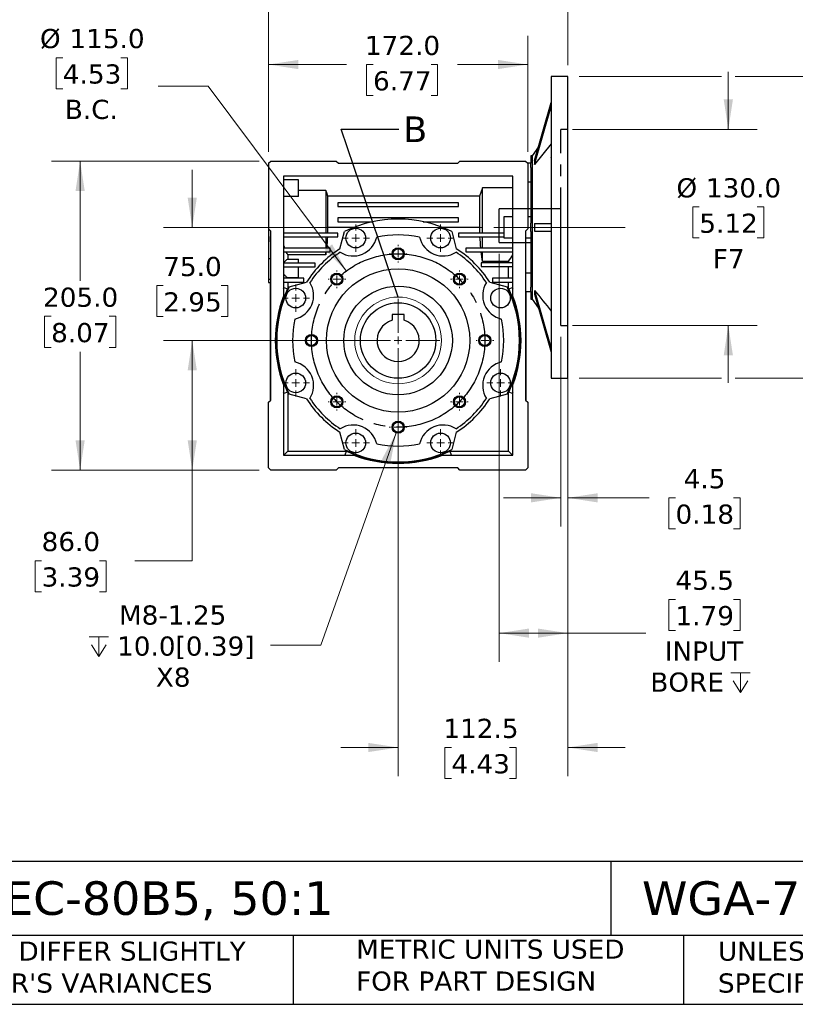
# Model space of a CAD drawing. Header units: millimetres. Extents: x 38 to 1638, y 38 to 1257.
# Tile 2 of 13: x 543 to 1057, y 38 to 691. Entities that reach past the tile are written whole.
import ezdxf

# ---------------------------------------------------------------- set-up
doc = ezdxf.new("R2010")
doc.units = ezdxf.units.MM
doc.header["$LTSCALE"] = 6
for name, pattern in [('SLD-Center', [19.05, 15.24, -1.27, 1.27, -1.27]), ('SLD-Dashed', [1.905, 1.27, -0.635]), ('SLD-Solid', [0])]:
    doc.linetypes.add(name, pattern=pattern)
doc.layers.add('CENTER', color=40, linetype='SLD-Center')
doc.layers.add('HIDDEN', color=102, linetype='SLD-Dashed')
doc.layers.add('TEXT', color=140, linetype='SLD-Solid', lineweight=25)
doc.styles.add('SLDTEXTSTYLE0', font='VERDANA.TTF')
doc.styles.get("Standard").update_dxf_attribs({"font": 'VERDANA.TTF'})
doc.dimstyles.new('SLDDIMSTYLE1', dxfattribs={"dimtxt": 12.948047, "dimasz": 19.812, "dimexe": 0, "dimexo": 0.0625, "dimgap": 3.237012, "dimtad": 0, "dimtih": 1, "dimtoh": 1, "dimrnd": 1e-09, "dimzin": 4, "dimdsep": 46, "dimtxsty": 'SLDTEXTSTYLE0', "dimsah": 1, "dimcen": 0, "dimadec": 0, "dimazin": 1, "dimtfac": 1, "dimtofl": 0, "dimtmove": 0, "dimatfit": 3, "dimfxl": 0, "dimfrac": 2, "dimtolj": 1, "dimtzin": 12, "dimarcsym": 0})
doc.dimstyles.new('SLDDIMSTYLE2', dxfattribs={"dimtxt": 12.948047, "dimasz": 19.812, "dimexe": 0, "dimexo": 0.0625, "dimgap": 3.237012, "dimtad": 0, "dimtih": 1, "dimtoh": 1, "dimrnd": 1e-09, "dimzin": 12, "dimdsep": 46, "dimtxsty": 'SLDTEXTSTYLE0', "dimsah": 1, "dimcen": 0.09, "dimadec": 0, "dimazin": 3, "dimtfac": 1, "dimtmove": 0, "dimatfit": 0, "dimfxl": 0, "dimfrac": 2, "dimtolj": 1, "dimtzin": 12, "dimarcsym": 0})
doc.dimstyles.new('SLDDIMSTYLE3', dxfattribs={"dimtxt": 12.948047, "dimasz": 19.812, "dimexe": 0, "dimexo": 0.0625, "dimgap": 3.237012, "dimtad": 0, "dimtih": 1, "dimtoh": 1, "dimrnd": 1e-09, "dimzin": 12, "dimdsep": 46, "dimtxsty": 'SLDTEXTSTYLE0', "dimsah": 1, "dimcen": 0.09, "dimadec": 0, "dimazin": 3, "dimtfac": 1, "dimtofl": 0, "dimtmove": 0, "dimatfit": 3, "dimfxl": 0, "dimfrac": 2, "dimtolj": 1, "dimtzin": 12, "dimarcsym": 0})
doc.dimstyles.new('SLDDIMSTYLE4', dxfattribs={"dimtxt": 12.948047, "dimasz": 19.812, "dimexe": 0, "dimexo": 0.0625, "dimgap": 3.237012, "dimtad": 0, "dimtih": 1, "dimtoh": 1, "dimrnd": 1e-09, "dimzin": 4, "dimdsep": 46, "dimtxsty": 'SLDTEXTSTYLE0', "dimsah": 1, "dimcen": 0.09, "dimadec": 0, "dimazin": 1, "dimtfac": 1, "dimtmove": 0, "dimatfit": 0, "dimfxl": 0, "dimfrac": 2, "dimtolj": 1, "dimtzin": 12, "dimarcsym": 0})
doc.dimstyles.new('SLDDIMSTYLE5', dxfattribs={"dimtxt": 12.948047, "dimasz": 19.812, "dimexe": 0, "dimexo": 0.0625, "dimgap": 3.237012, "dimtad": 0, "dimtih": 1, "dimtoh": 1, "dimrnd": 1e-09, "dimzin": 4, "dimdsep": 46, "dimtxsty": 'SLDTEXTSTYLE0', "dimsah": 1, "dimcen": 0.09, "dimadec": 0, "dimazin": 1, "dimtfac": 1, "dimtofl": 0, "dimtmove": 0, "dimatfit": 3, "dimfxl": 0, "dimfrac": 2, "dimtolj": 1, "dimtzin": 12, "dimarcsym": 0})
doc.dimstyles.new('SLDDIMSTYLE6', dxfattribs={"dimtxt": 12.948047, "dimasz": 19.812, "dimexe": 0, "dimexo": 0.0625, "dimgap": 3.237012, "dimtad": 0, "dimtih": 1, "dimtoh": 1, "dimrnd": 1e-09, "dimzin": 12, "dimdsep": 46, "dimtxsty": 'SLDTEXTSTYLE0', "dimsah": 1, "dimcen": 0, "dimadec": 0, "dimazin": 3, "dimtfac": 1, "dimtofl": 0, "dimtmove": 0, "dimatfit": 3, "dimfxl": 0, "dimfrac": 2, "dimtolj": 1, "dimtzin": 12, "dimarcsym": 0})
doc.dimstyles.new('SLDDIMSTYLE7', dxfattribs={"dimtxt": 0.18, "dimasz": 19.812, "dimexe": 0, "dimexo": 0.0625, "dimgap": 0, "dimtad": 0, "dimtih": 1, "dimtoh": 1, "dimdec": 0, "dimrnd": 1e-09, "dimzin": 0, "dimdsep": 46, "dimtxsty": 'Standard', "dimblk1": 'NONE', "dimblk2": 'NONE', "dimsah": 1, "dimcen": 0.09, "dimadec": 0, "dimazin": 0, "dimtfac": 19.812, "dimtdec": 0, "dimtofl": 0, "dimtmove": 0, "dimatfit": 3, "dimldrblk": 'NONE', "dimfxl": 0, "dimfrac": 2, "dimtolj": 1, "dimtzin": 0, "dimarcsym": 0})

# ---------------------------------------------------------------- blocks, each defined once
blk = doc.blocks.new('_D')
at = {"color": 7, "linetype": 'SLD-Solid', "lineweight": 0}
for p, q in [((571.12, 665.82), (566.77, 665.82)), ((566.77, 665.82), (566.77, 645.24)), ((609.6, 665.82), (613.95, 665.82)), ((613.95, 665.82), (613.95, 645.24)), ((667.62, 647.01), (634.28, 647.01)), ((759.14, 524.37), (667.62, 647.01)), ((566.77, 645.24), (571.12, 645.24)), ((613.95, 645.24), (609.6, 645.24))]:
    blk.add_line(p, q, dxfattribs=at)
at = {"color": 7, "linetype": 'SLD-Solid', "lineweight": 18}
blk.add_solid([(759.14, 524.37), (749.73, 542.07), (744.84, 538.42)], dxfattribs=at)
at = {"color": 7, "linetype": 'SLD-Solid', "lineweight": 18, "char_height": 12.7, "attachment_point": 1, "style": 'SLDTEXTSTYLE0'}
for s, insert in [('%%c', (555.96, 684.85)), ('115.0', (575.51, 684.85)), ('4.53', (571.12, 661.37)), ('B.C.', (572.47, 637.89))]:
    blk.add_mtext(s, dxfattribs=dict(at, insert=insert))
blk = doc.blocks.new('_D_1')
at = {"color": 7, "linetype": 'SLD-Solid', "lineweight": 0}
for p, q in [((901.52, 480.66), (901.52, 354.9)), ((906.02, 480.66), (906.02, 354.9)), ((901.52, 373.95), (863.42, 373.95)), ((906.02, 373.95), (959.96, 373.95)), ((977.5, 373.95), (973.15, 373.95)), ((973.15, 373.95), (973.15, 353.37)), ((1015.98, 373.95), (1020.32, 373.95)), ((1020.32, 373.95), (1020.32, 353.37)), ((973.15, 353.37), (977.5, 353.37)), ((1020.32, 353.37), (1015.98, 353.37))]:
    blk.add_line(p, q, dxfattribs=at)
at = {"color": 7, "linetype": 'SLD-Solid', "lineweight": 18}
for points in [[(901.52, 373.95), (881.71, 377), (881.71, 370.9)], [(906.02, 373.95), (925.83, 370.9), (925.83, 377)]]:
    blk.add_solid(points, dxfattribs=at)
at = {"color": 7, "linetype": 'SLD-Solid', "lineweight": 18, "char_height": 12.7, "attachment_point": 1, "style": 'SLDTEXTSTYLE0'}
for s, insert in [('4.5', (982.88, 392.98)), ('0.18', (977.5, 369.5))]:
    blk.add_mtext(s, dxfattribs=dict(at, insert=insert))
blk = doc.blocks.new('SW_SYMBOL_HOLE_DEPTH')
at = {"color": 0, "linetype": 'SLD-Solid', "lineweight": 18}
for p, q in [((0, 5250), (4800, 5250)), ((2400, 5250), (2400, 450)), ((600, 3330), (2400, 450)), ((4200, 3330), (2400, 450))]:
    blk.add_line(p, q, dxfattribs=at)
blk = doc.blocks.new('_D_2')
at = {"color": 7, "linetype": 'SLD-Solid', "lineweight": 0}
for p, q in [((860.52, 535.66), (860.52, 265.18)), ((906.02, 445.66), (906.02, 265.18)), ((977.5, 306.63), (973.15, 306.63)), ((973.15, 306.63), (973.15, 286.05)), ((1015.98, 306.63), (1020.32, 306.63)), ((1020.32, 306.63), (1020.32, 286.05)), ((860.52, 284.23), (906.02, 284.23)), ((906.02, 284.23), (957.89, 284.23)), ((973.15, 286.05), (977.5, 286.05)), ((1020.32, 286.05), (1015.98, 286.05))]:
    blk.add_line(p, q, dxfattribs=at)
at = {"color": 7, "linetype": 'SLD-Solid', "lineweight": 18}
for points in [[(860.52, 284.23), (880.33, 281.18), (880.33, 287.27)], [(906.02, 284.23), (886.21, 287.27), (886.21, 281.18)]]:
    blk.add_solid(points, dxfattribs=at)
at = {"color": 7, "linetype": 'SLD-Solid', "lineweight": 18, "xscale": 0.002688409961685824, "yscale": 0.002688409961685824, "zscale": 0.002688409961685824}
blk.add_blockref('SW_SYMBOL_HOLE_DEPTH', (1014.17, 243.71), dxfattribs=at)
at = {"color": 7, "linetype": 'SLD-Solid', "lineweight": 18, "char_height": 12.7, "attachment_point": 1, "style": 'SLDTEXTSTYLE0'}
for s, insert in [('45.5', (977.5, 325.66)), ('1.79', (977.5, 302.18)), ('INPUT', (970.3, 278.7)), ('BORE ', (960.78, 258.12))]:
    blk.add_mtext(s, dxfattribs=dict(at, insert=insert))
blk = doc.blocks.new('_D_3')
at = {"color": 7, "linetype": 'SLD-Solid', "lineweight": 0}
for p, q in [((1012.51, 618.28), (1012.51, 656.38)), ((909.14, 618.28), (1031.56, 618.28)), ((993.27, 566.85), (988.92, 566.85)), ((988.92, 566.85), (988.92, 546.27)), ((1031.75, 566.85), (1036.1, 566.85)), ((1036.1, 566.85), (1036.1, 546.27)), ((988.92, 546.27), (993.27, 546.27)), ((1036.1, 546.27), (1031.75, 546.27)), ((909.14, 488.28), (1031.56, 488.28)), ((1012.51, 488.28), (1012.51, 450.18))]:
    blk.add_line(p, q, dxfattribs=at)
at = {"color": 7, "linetype": 'SLD-Solid', "lineweight": 18}
for points in [[(1012.51, 618.28), (1015.56, 638.09), (1009.46, 638.09)], [(1012.51, 488.28), (1009.46, 468.47), (1015.56, 468.47)]]:
    blk.add_solid(points, dxfattribs=at)
at = {"color": 7, "linetype": 'SLD-Solid', "lineweight": 18, "char_height": 12.7, "attachment_point": 1, "style": 'SLDTEXTSTYLE0'}
for s, insert in [('%%c', (978.11, 585.87)), ('130.0', (997.66, 585.87)), ('5.12', (993.27, 562.4)), ('F7', (1002.26, 538.92))]:
    blk.add_mtext(s, dxfattribs=dict(at, insert=insert))
blk = doc.blocks.new('_D_4')
at = {"color": 7, "linetype": 'SLD-Solid', "lineweight": 0}
for p, q in [((785.9, 478.28), (637.91, 478.28)), ((656.96, 392.28), (656.96, 478.28)), ((701.4, 392.28), (637.91, 392.28)), ((656.96, 332.28), (656.96, 392.28)), ((557.04, 332.28), (552.7, 332.28)), ((552.7, 332.28), (552.7, 311.7)), ((595.52, 332.28), (599.87, 332.28)), ((599.87, 332.28), (599.87, 311.7)), ((618.86, 332.28), (656.96, 332.28)), ((552.7, 311.7), (557.04, 311.7)), ((599.87, 311.7), (595.52, 311.7))]:
    blk.add_line(p, q, dxfattribs=at)
at = {"color": 7, "linetype": 'SLD-Solid', "lineweight": 18}
for points in [[(656.96, 478.28), (653.91, 458.47), (660.01, 458.47)], [(656.96, 392.28), (660.01, 412.09), (653.91, 412.09)]]:
    blk.add_solid(points, dxfattribs=at)
at = {"color": 7, "linetype": 'SLD-Solid', "lineweight": 18, "char_height": 12.7, "attachment_point": 1, "style": 'SLDTEXTSTYLE0'}
for s, insert in [('86.0', (557.04, 351.31)), ('3.39', (557.04, 327.83))]:
    blk.add_mtext(s, dxfattribs=dict(at, insert=insert))
blk = doc.blocks.new('_D_5')
at = {"color": 7, "linetype": 'SLD-Solid', "lineweight": 0}
for p, q in [((701.4, 597.28), (563.55, 597.28)), ((582.6, 597.28), (582.6, 517.79)), ((563.36, 494.31), (559.02, 494.31)), ((559.02, 494.31), (559.02, 473.73)), ((601.84, 494.31), (606.19, 494.31)), ((606.19, 494.31), (606.19, 473.73)), ((559.02, 473.73), (563.36, 473.73)), ((582.6, 392.28), (582.6, 470.83)), ((606.19, 473.73), (601.84, 473.73)), ((701.4, 392.28), (563.55, 392.28))]:
    blk.add_line(p, q, dxfattribs=at)
at = {"color": 7, "linetype": 'SLD-Solid', "lineweight": 18}
for points in [[(582.6, 597.28), (579.55, 577.47), (585.65, 577.47)], [(582.6, 392.28), (585.65, 412.09), (579.55, 412.09)]]:
    blk.add_solid(points, dxfattribs=at)
at = {"color": 7, "linetype": 'SLD-Solid', "lineweight": 18, "char_height": 12.7, "attachment_point": 1, "style": 'SLDTEXTSTYLE0'}
for s, insert in [('205.0', (557.98, 513.34)), ('8.07', (563.36, 489.86))]:
    blk.add_mtext(s, dxfattribs=dict(at, insert=insert))
blk = doc.blocks.new('_D_6')
at = {"color": 7, "linetype": 'SLD-Solid', "lineweight": 0}
for p, q in [((707.52, 603.4), (707.52, 680.33)), ((879.52, 603.4), (879.52, 680.33)), ((707.52, 661.28), (759.32, 661.28)), ((776.86, 661.28), (772.51, 661.28)), ((772.51, 661.28), (772.51, 640.7)), ((815.34, 661.28), (819.69, 661.28)), ((819.69, 661.28), (819.69, 640.7)), ((879.52, 661.28), (832.88, 661.28)), ((772.51, 640.7), (776.86, 640.7)), ((819.69, 640.7), (815.34, 640.7))]:
    blk.add_line(p, q, dxfattribs=at)
at = {"color": 7, "linetype": 'SLD-Solid', "lineweight": 18}
for points in [[(707.52, 661.28), (727.33, 658.23), (727.33, 664.32)], [(879.52, 661.28), (859.71, 664.32), (859.71, 658.23)]]:
    blk.add_solid(points, dxfattribs=at)
at = {"color": 7, "linetype": 'SLD-Solid', "lineweight": 18, "char_height": 12.7, "attachment_point": 1, "style": 'SLDTEXTSTYLE0'}
for s, insert in [('172.0', (771.48, 680.3)), ('6.77', (776.86, 656.83))]:
    blk.add_mtext(s, dxfattribs=dict(at, insert=insert))
blk = doc.blocks.new('_D_7')
at = {"color": 7, "linetype": 'SLD-Solid', "lineweight": 0}
for p, q in [((792.19, 417.01), (742.29, 276.17)), ((742.29, 276.17), (708.95, 276.17))]:
    blk.add_line(p, q, dxfattribs=at)
at = {"color": 7, "linetype": 'SLD-Solid', "lineweight": 18}
blk.add_solid([(792.19, 417.01), (782.7, 399.35), (788.44, 397.32)], dxfattribs=at)
at = {"color": 7, "linetype": 'SLD-Solid', "lineweight": 18, "xscale": 0.002688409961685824, "yscale": 0.002688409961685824, "zscale": 0.002688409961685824}
blk.add_blockref('SW_SYMBOL_HOLE_DEPTH', (588.57, 267.59), dxfattribs=at)
at = {"color": 7, "linetype": 'SLD-Solid', "lineweight": 18, "char_height": 12.7, "attachment_point": 1, "style": 'SLDTEXTSTYLE0'}
for s, insert in [('M8-1.25', (608.39, 302.59)), ('10.0[0.39]', (607.09, 282.01)), ('X8', (632.81, 261.43))]:
    blk.add_mtext(s, dxfattribs=dict(at, insert=insert))
blk = doc.blocks.new('_D_8')
at = {"color": 7, "linetype": 'SLD-Solid', "lineweight": 0}
for p, q in [((656.96, 553.28), (656.96, 591.38)), ((849.3, 553.28), (637.91, 553.28)), ((637.72, 514.68), (633.37, 514.68)), ((633.37, 514.68), (633.37, 494.1)), ((676.2, 514.68), (680.54, 514.68)), ((680.54, 514.68), (680.54, 494.1)), ((633.37, 494.1), (637.72, 494.1)), ((680.54, 494.1), (676.2, 494.1)), ((785.9, 478.28), (637.91, 478.28)), ((656.96, 478.28), (656.96, 440.18))]:
    blk.add_line(p, q, dxfattribs=at)
at = {"color": 7, "linetype": 'SLD-Solid', "lineweight": 18}
for points in [[(656.96, 553.28), (660.01, 573.09), (653.91, 573.09)], [(656.96, 478.28), (653.91, 458.47), (660.01, 458.47)]]:
    blk.add_solid(points, dxfattribs=at)
at = {"color": 7, "linetype": 'SLD-Solid', "lineweight": 18, "char_height": 12.7, "attachment_point": 1, "style": 'SLDTEXTSTYLE0'}
for s, insert in [('75.0', (637.72, 533.71)), ('2.95', (637.72, 510.23))]:
    blk.add_mtext(s, dxfattribs=dict(at, insert=insert))
blk = doc.blocks.new('_D_9')
at = {"color": 7, "linetype": 'SLD-Solid', "lineweight": 0}
for p, q in [((793.52, 470.66), (793.52, 189.35)), ((906.02, 445.66), (906.02, 189.35)), ((793.52, 208.4), (755.42, 208.4)), ((828.87, 208.4), (824.53, 208.4)), ((824.53, 208.4), (824.53, 187.83)), ((867.35, 208.4), (871.7, 208.4)), ((871.7, 208.4), (871.7, 187.83)), ((906.02, 208.4), (944.12, 208.4)), ((824.53, 187.83), (828.87, 187.83)), ((871.7, 187.83), (867.35, 187.83))]:
    blk.add_line(p, q, dxfattribs=at)
at = {"color": 7, "linetype": 'SLD-Solid', "lineweight": 18}
for points in [[(793.52, 208.4), (773.71, 211.45), (773.71, 205.36)], [(906.02, 208.4), (925.83, 205.36), (925.83, 211.45)]]:
    blk.add_solid(points, dxfattribs=at)
at = {"color": 7, "linetype": 'SLD-Solid', "lineweight": 18, "char_height": 12.7, "attachment_point": 1, "style": 'SLDTEXTSTYLE0'}
for s, insert in [('112.5', (823.49, 227.43)), ('4.43', (828.87, 203.96))]:
    blk.add_mtext(s, dxfattribs=dict(at, insert=insert))
blk = doc.blocks.new('_D_10')
at = {"color": 7, "linetype": 'SLD-Solid', "lineweight": 0}
for p, q in [((913.64, 653.28), (1007.94, 653.28)), ((1017.08, 653.28), (1129.07, 653.28)), ((1110.02, 653.28), (1110.02, 578.21)), ((1090.78, 554.73), (1086.44, 554.73)), ((1086.44, 554.73), (1086.44, 534.15)), ((1129.26, 554.73), (1133.61, 554.73)), ((1133.61, 554.73), (1133.61, 534.15)), ((1086.44, 534.15), (1090.78, 534.15)), ((1110.02, 453.28), (1110.02, 531.26)), ((1133.61, 534.15), (1129.26, 534.15)), ((913.64, 453.28), (1007.94, 453.28)), ((1017.08, 453.28), (1129.07, 453.28))]:
    blk.add_line(p, q, dxfattribs=at)
at = {"color": 7, "linetype": 'SLD-Solid', "lineweight": 18}
for points in [[(1110.02, 653.28), (1106.97, 633.47), (1113.07, 633.47)], [(1110.02, 453.28), (1113.07, 473.09), (1106.97, 473.09)]]:
    blk.add_solid(points, dxfattribs=at)
at = {"color": 7, "linetype": 'SLD-Solid', "lineweight": 18, "char_height": 12.7, "attachment_point": 1, "style": 'SLDTEXTSTYLE0'}
for s, insert in [('%%c', (1075.62, 573.76)), ('200.0', (1095.17, 573.76)), ('7.87', (1090.78, 550.29))]:
    blk.add_mtext(s, dxfattribs=dict(at, insert=insert))
blk = doc.blocks.new('_D_11')
at = {"color": 7, "linetype": 'SLD-Solid', "lineweight": 0}
for p, q in [((707.52, 603.4), (707.52, 760.37)), ((906.02, 660.9), (906.02, 760.37)), ((707.52, 741.32), (780.31, 741.32)), ((797.86, 741.32), (793.51, 741.32)), ((793.51, 741.32), (793.51, 720.74)), ((836.33, 741.32), (840.68, 741.32)), ((840.68, 741.32), (840.68, 720.74)), ((906.02, 741.32), (853.88, 741.32)), ((793.51, 720.74), (797.86, 720.74)), ((840.68, 720.74), (836.33, 720.74))]:
    blk.add_line(p, q, dxfattribs=at)
at = {"color": 7, "linetype": 'SLD-Solid', "lineweight": 18}
for points in [[(707.52, 741.32), (727.33, 738.27), (727.33, 744.37)], [(906.02, 741.32), (886.21, 744.37), (886.21, 738.27)]]:
    blk.add_solid(points, dxfattribs=at)
at = {"color": 7, "linetype": 'SLD-Solid', "lineweight": 18, "char_height": 12.7, "attachment_point": 1, "style": 'SLDTEXTSTYLE0'}
for s, insert in [('198.5', (792.47, 760.35)), ('7.81', (797.86, 736.87))]:
    blk.add_mtext(s, dxfattribs=dict(at, insert=insert))
blk = doc.blocks.new('SW_CENTERMARKSYMBOL_0')
at = {"color": 0, "linetype": 'SLD-Solid', "lineweight": 18}
for p, q in [((0, 5.08), (0, 27.54)), ((-5.08, 0), (-27.54, 0)), ((0, 0), (-2.54, 0)), ((0, 0), (0, 2.54)), ((0, 0), (0, -2.54)), ((0, 0), (2.54, 0)), ((5.08, 0), (27.54, 0)), ((0, -5.08), (0, -27.54))]:
    blk.add_line(p, q, dxfattribs=at)
blk = doc.blocks.new('SW_CENTERMARKSYMBOL_1')
at = {"color": 0, "linetype": 'SLD-Solid', "lineweight": 18}
for p, q in [((0, 5.08), (0, 9.04)), ((-5.08, 0), (-9.04, 0)), ((0, 0), (-2.54, 0)), ((0, 0), (0, 2.54)), ((0, 0), (0, -2.54)), ((0, 0), (2.54, 0)), ((5.08, 0), (9.04, 0)), ((0, -5.08), (0, -9.04))]:
    blk.add_line(p, q, dxfattribs=at)
blk = doc.blocks.new('SW_CENTERMARKSYMBOL_2')
at = {"color": 0, "linetype": 'SLD-Solid', "lineweight": 18}
for p, q in [((0, 5.08), (0, 9.04)), ((-5.08, 0), (-9.04, 0)), ((0, 0), (-2.54, 0)), ((0, 0), (0, 2.54)), ((0, 0), (0, -2.54)), ((0, 0), (2.54, 0)), ((5.08, 0), (9.04, 0)), ((0, -5.08), (0, -9.04))]:
    blk.add_line(p, q, dxfattribs=at)
blk = doc.blocks.new('SW_CENTERMARKSYMBOL_3')
at = {"color": 0, "linetype": 'SLD-Solid', "lineweight": 18}
for p, q in [((0, 5.08), (0, 9.04)), ((-5.08, 0), (-9.04, 0)), ((0, 0), (-2.54, 0)), ((0, 0), (0, 2.54)), ((0, 0), (0, -2.54)), ((0, 0), (2.54, 0)), ((5.08, 0), (9.04, 0)), ((0, -5.08), (0, -9.04))]:
    blk.add_line(p, q, dxfattribs=at)
blk = doc.blocks.new('SW_CENTERMARKSYMBOL_4')
at = {"color": 0, "linetype": 'SLD-Solid', "lineweight": 18}
for p, q in [((0, 5.08), (0, 9.04)), ((-5.08, 0), (-9.04, 0)), ((0, 0), (-2.54, 0)), ((0, 0), (0, 2.54)), ((0, 0), (0, -2.54)), ((0, 0), (2.54, 0)), ((5.08, 0), (9.04, 0)), ((0, -5.08), (0, -9.04))]:
    blk.add_line(p, q, dxfattribs=at)
blk = doc.blocks.new('SW_CENTERMARKSYMBOL_5')
at = {"color": 0, "linetype": 'SLD-Solid', "lineweight": 18}
for p, q in [((0, 5.08), (0, 9.04)), ((-5.08, 0), (-9.04, 0)), ((0, 0), (-2.54, 0)), ((0, 0), (0, 2.54)), ((0, 0), (0, -2.54)), ((0, 0), (2.54, 0)), ((5.08, 0), (9.04, 0)), ((0, -5.08), (0, -9.04))]:
    blk.add_line(p, q, dxfattribs=at)
blk = doc.blocks.new('SW_CENTERMARKSYMBOL_6')
at = {"color": 0, "linetype": 'SLD-Solid', "lineweight": 18}
for p, q in [((0, 5.08), (0, 9.04)), ((-5.08, 0), (-9.04, 0)), ((0, 0), (-2.54, 0)), ((0, 0), (0, 2.54)), ((0, 0), (0, -2.54)), ((0, 0), (2.54, 0)), ((5.08, 0), (9.04, 0)), ((0, -5.08), (0, -9.04))]:
    blk.add_line(p, q, dxfattribs=at)
blk = doc.blocks.new('SW_CENTERMARKSYMBOL_7')
at = {"color": 0, "linetype": 'SLD-Solid', "lineweight": 18}
for p, q in [((0, 5.08), (0, 9.04)), ((-5.08, 0), (-9.04, 0)), ((0, 0), (-2.54, 0)), ((0, 0), (0, 2.54)), ((0, 0), (0, -2.54)), ((0, 0), (2.54, 0)), ((5.08, 0), (9.04, 0)), ((0, -5.08), (0, -9.04))]:
    blk.add_line(p, q, dxfattribs=at)
blk = doc.blocks.new('SW_CENTERMARKSYMBOL_8')
at = {"color": 0, "linetype": 'SLD-Solid', "lineweight": 18}
for p, q in [((-5.08, 0), (-5.86, 0)), ((0, 0), (-2.54, 0)), ((0, 5.08), (0, 5.86)), ((0, 0), (0, 2.54)), ((0, 0), (0, -2.54)), ((0, 0), (2.54, 0)), ((5.08, 0), (5.86, 0)), ((0, -5.08), (0, -5.86))]:
    blk.add_line(p, q, dxfattribs=at)
blk = doc.blocks.new('SW_CENTERMARKSYMBOL_9')
at = {"color": 0, "linetype": 'SLD-Solid', "lineweight": 18}
for p, q in [((-5.08, 0), (-5.86, 0)), ((0, 0), (-2.54, 0)), ((0, 5.08), (0, 5.86)), ((0, 0), (0, 2.54)), ((0, 0), (0, -2.54)), ((0, 0), (2.54, 0)), ((5.08, 0), (5.86, 0)), ((0, -5.08), (0, -5.86))]:
    blk.add_line(p, q, dxfattribs=at)
blk = doc.blocks.new('SW_CENTERMARKSYMBOL_10')
at = {"color": 0, "linetype": 'SLD-Solid', "lineweight": 18}
for p, q in [((-5.08, 0), (-5.86, 0)), ((0, 0), (-2.54, 0)), ((0, 5.08), (0, 5.86)), ((0, 0), (0, 2.54)), ((0, 0), (0, -2.54)), ((0, 0), (2.54, 0)), ((5.08, 0), (5.86, 0)), ((0, -5.08), (0, -5.86))]:
    blk.add_line(p, q, dxfattribs=at)
blk = doc.blocks.new('SW_CENTERMARKSYMBOL_11')
at = {"color": 0, "linetype": 'SLD-Solid', "lineweight": 18}
for p, q in [((-5.08, 0), (-5.86, 0)), ((0, 0), (-2.54, 0)), ((0, 5.08), (0, 5.86)), ((0, 0), (0, 2.54)), ((0, 0), (0, -2.54)), ((0, 0), (2.54, 0)), ((5.08, 0), (5.86, 0)), ((0, -5.08), (0, -5.86))]:
    blk.add_line(p, q, dxfattribs=at)
blk = doc.blocks.new('SW_CENTERMARKSYMBOL_12')
at = {"color": 0, "linetype": 'SLD-Solid', "lineweight": 18}
for p, q in [((-5.08, 0), (-5.86, 0)), ((0, 0), (-2.54, 0)), ((0, 5.08), (0, 5.86)), ((0, 0), (0, 2.54)), ((0, 0), (0, -2.54)), ((0, 0), (2.54, 0)), ((5.08, 0), (5.86, 0)), ((0, -5.08), (0, -5.86))]:
    blk.add_line(p, q, dxfattribs=at)
blk = doc.blocks.new('SW_CENTERMARKSYMBOL_13')
at = {"color": 0, "linetype": 'SLD-Solid', "lineweight": 18}
for p, q in [((-5.08, 0), (-5.86, 0)), ((0, 0), (-2.54, 0)), ((0, 5.08), (0, 5.86)), ((0, 0), (0, 2.54)), ((0, 0), (0, -2.54)), ((0, 0), (2.54, 0)), ((5.08, 0), (5.86, 0)), ((0, -5.08), (0, -5.86))]:
    blk.add_line(p, q, dxfattribs=at)
blk = doc.blocks.new('SW_CENTERMARKSYMBOL_14')
at = {"color": 0, "linetype": 'SLD-Solid', "lineweight": 18}
for p, q in [((-5.08, 0), (-5.86, 0)), ((0, 0), (-2.54, 0)), ((0, 5.08), (0, 5.86)), ((0, 0), (0, 2.54)), ((0, 0), (0, -2.54)), ((0, 0), (2.54, 0)), ((5.08, 0), (5.86, 0)), ((0, -5.08), (0, -5.86))]:
    blk.add_line(p, q, dxfattribs=at)
blk = doc.blocks.new('SW_CENTERMARKSYMBOL_15')
at = {"color": 0, "linetype": 'SLD-Solid', "lineweight": 18}
for p, q in [((-5.08, 0), (-5.86, 0)), ((0, 0), (-2.54, 0)), ((0, 5.08), (0, 5.86)), ((0, 0), (0, 2.54)), ((0, 0), (0, -2.54)), ((0, 0), (2.54, 0)), ((5.08, 0), (5.86, 0)), ((0, -5.08), (0, -5.86))]:
    blk.add_line(p, q, dxfattribs=at)
blk = doc.blocks.new('_None')

msp = doc.modelspace()

# ---------------------------------------------------------------- linework, layer by layer
for p, q in [((906.021, 653.28), (895.021, 653.28)), ((895.021, 653.28), (895.021, 553.28)), ((906.021, 553.28), (906.021, 653.28)), ((883.966, 597.566), (895.021, 635.991)), ((883.966, 595.066), (895.021, 633.491)), ((895.021, 608.723), (883.966, 595.035)), ((882.411, 600.78), (881.521, 600.78)), ((881.521, 600.78), (881.521, 595.787)), ((886.621, 606.792), (882.411, 600.78)), ((882.411, 600.78), (882.411, 505.78)), ((707.521, 595.78), (709.021, 597.28)), ((707.521, 595.78), (707.521, 552.28)), ((709.021, 597.28), (752.521, 597.28)), ((752.521, 597.28), (754.021, 595.78)), ((754.021, 595.78), (833.021, 595.78)), ((833.021, 595.78), (834.521, 597.28)), ((834.521, 597.28), (878.021, 597.28)), ((878.021, 597.28), (879.521, 595.78)), ((881.521, 595.787), (879.514, 595.787)), ((879.521, 595.78), (879.521, 552.28)), ((881.521, 592.947), (881.521, 595.742)), ((883.966, 597.566), (883.966, 595.066)), ((883.966, 595.066), (883.966, 595.035)), ((881.521, 592.947), (881.521, 556.075)), ((869.521, 587.28), (717.521, 587.28)), ((717.521, 587.28), (717.521, 507.712)), ((727.521, 584.841), (717.521, 584.841)), ((727.521, 573.736), (727.521, 584.841)), ((869.521, 507.712), (869.521, 587.28)), ((881.521, 583.32), (879.521, 583.32)), ((745.521, 577.797), (727.521, 577.797)), ((745.521, 577.797), (745.521, 549.53)), ((849.521, 549.53), (849.521, 579.565)), ((869.521, 579.565), (849.521, 579.565)), ((727.521, 573.736), (717.521, 573.736)), ((847.527, 573.907), (746.893, 573.907)), ((746.893, 553.28), (746.893, 573.907)), ((753.521, 569.53), (753.521, 567.03)), ((833.521, 569.53), (753.521, 569.53)), ((833.521, 567.03), (833.521, 569.53)), ((847.527, 573.907), (847.527, 553.28)), ((753.521, 567.03), (833.521, 567.03)), ((833.521, 559.53), (753.521, 559.53)), ((753.521, 559.53), (753.521, 557.03)), ((753.521, 557.03), (776.827, 557.03)), ((810.215, 557.03), (833.521, 557.03)), ((833.521, 557.03), (833.521, 559.53)), ((869.521, 560.28), (863.521, 560.28)), ((863.521, 560.28), (863.521, 546.28)), ((881.521, 560.28), (879.521, 560.28)), ((881.521, 550.485), (881.521, 556.075)), ((883.966, 555.78), (883.966, 550.78)), ((883.966, 555.78), (895.021, 555.78)), ((709.021, 550.78), (707.521, 552.28)), ((707.521, 552.28), (707.521, 532.484)), ((709.021, 438.78), (709.021, 550.78)), ((753.521, 549.53), (717.521, 549.53)), ((764.277, 553.28), (746.768, 553.28)), ((753.521, 547.03), (753.521, 549.53)), ((754.943, 539.072), (758.011, 550.525)), ((847.651, 553.28), (822.766, 553.28)), ((829.031, 550.525), (832.1, 539.072)), ((833.521, 549.53), (833.521, 547.03)), ((863.521, 549.53), (833.521, 549.53)), ((879.521, 552.28), (878.021, 550.78)), ((878.021, 550.78), (878.021, 438.78)), ((881.521, 550.485), (881.521, 513.613)), ((883.966, 550.78), (895.021, 550.78)), ((895.021, 553.28), (895.021, 453.28)), ((906.021, 453.28), (906.021, 553.28)), ((708.921, 547.259), (709.021, 547.259)), ((708.921, 543.78), (708.921, 547.259)), ((708.921, 543.78), (709.021, 543.78)), ((717.521, 547.03), (753.521, 547.03)), ((745.521, 547.03), (745.521, 539.53)), ((833.521, 547.03), (863.521, 547.03)), ((849.521, 539.53), (849.521, 547.03)), ((863.521, 546.28), (869.521, 546.28)), ((878.021, 546.28), (881.521, 546.28)), ((748.521, 539.53), (717.521, 539.53)), ((717.521, 537.03), (748.521, 537.03)), ((745.521, 535.114), (745.521, 537.03)), ((748.521, 537.03), (748.521, 539.53)), ((869.521, 539.53), (838.521, 539.53)), ((838.521, 539.53), (838.521, 537.03)), ((838.521, 537.03), (869.521, 537.03)), ((849.521, 530.614), (849.521, 537.03)), ((709.021, 532.484), (707.521, 532.484)), ((707.521, 532.484), (707.521, 519.056)), ((738.521, 529.53), (717.521, 529.53)), ((720.361, 535.114), (720.361, 532.242)), ((745.521, 535.114), (720.361, 535.114)), ((720.361, 532.242), (727.521, 532.242)), ((727.521, 529.53), (727.521, 532.242)), ((738.521, 527.03), (738.521, 529.53)), ((869.521, 529.78), (848.521, 529.78)), ((848.521, 529.78), (848.521, 527.28)), ((866.681, 530.614), (849.521, 530.614)), ((866.681, 530.614), (866.681, 529.78)), ((717.521, 527.03), (738.521, 527.03)), ((727.521, 519.87), (727.521, 527.03)), ((848.521, 527.28), (869.521, 527.28)), ((866.681, 519.53), (866.681, 527.28)), ((878.021, 523.24), (881.521, 523.24)), ((707.521, 519.056), (709.021, 519.056)), ((707.521, 519.056), (707.521, 516.78)), ((707.521, 516.78), (709.021, 516.78)), ((708.921, 438.68), (708.921, 516.78)), ((731.021, 519.53), (717.521, 519.53)), ((717.521, 517.03), (731.021, 517.03)), ((727.521, 519.87), (720.361, 519.87)), ((720.361, 519.53), (720.361, 519.87)), ((720.361, 517.03), (720.361, 512.372)), ((721.277, 513.79), (732.729, 516.859)), ((731.021, 517.03), (731.021, 519.53)), ((854.313, 516.859), (865.766, 513.79)), ((869.521, 519.53), (856.021, 519.53)), ((856.021, 519.53), (856.021, 517.03)), ((856.021, 517.03), (869.521, 517.03)), ((866.681, 512.372), (866.681, 517.03)), ((717.521, 512.996), (717.717, 513.468)), ((717.717, 513.468), (720.096, 512.482)), ((720.096, 512.482), (720.559, 512.29)), ((866.484, 512.29), (866.946, 512.482)), ((866.946, 512.482), (869.326, 513.468)), ((869.326, 513.468), (869.521, 512.996)), ((878.021, 510.773), (881.521, 510.773)), ((878.121, 510.773), (878.121, 438.68)), ((881.521, 510.817), (881.521, 513.613)), ((881.521, 510.773), (881.521, 505.78)), ((883.966, 511.525), (883.966, 511.493)), ((883.966, 511.493), (883.966, 508.993)), ((883.966, 511.493), (895.021, 473.069)), ((717.521, 505.972), (717.521, 504.818)), ((717.88, 505.823), (717.521, 505.972)), ((869.521, 505.972), (869.163, 505.823)), ((869.521, 504.818), (869.521, 505.972)), ((881.521, 505.78), (882.411, 505.78)), ((882.411, 505.78), (886.621, 499.768)), ((883.966, 508.993), (895.021, 470.569)), ((797.521, 495.58), (789.521, 495.58)), ((789.521, 495.58), (789.521, 491.696)), ((797.521, 491.696), (797.521, 495.58)), ((717.521, 451.742), (717.521, 450.588)), ((717.521, 450.588), (717.88, 450.737)), ((869.163, 450.737), (869.521, 450.588)), ((869.521, 450.588), (869.521, 451.742)), ((895.021, 453.28), (906.021, 453.28)), ((717.521, 448.848), (717.521, 402.28)), ((720.096, 444.078), (717.717, 443.092)), ((720.559, 444.269), (720.096, 444.078)), ((720.361, 444.188), (720.361, 404.94)), ((866.946, 444.078), (866.484, 444.269)), ((866.681, 404.94), (866.681, 444.188)), ((869.326, 443.092), (866.946, 444.078)), ((869.521, 402.28), (869.521, 448.848)), ((707.521, 437.28), (709.021, 438.78)), ((717.717, 443.092), (717.521, 443.564)), ((732.729, 439.701), (721.277, 442.77)), ((865.766, 442.77), (854.313, 439.701)), ((869.521, 443.564), (869.326, 443.092)), ((878.021, 438.78), (879.521, 437.28)), ((707.521, 393.78), (707.521, 437.28)), ((879.521, 437.28), (879.521, 393.78)), ((758.011, 406.035), (754.943, 417.488)), ((832.1, 417.488), (829.031, 406.035)), ((717.701, 402.28), (720.361, 404.94)), ((720.361, 404.94), (759.355, 404.94)), ((758.334, 402.475), (759.319, 404.855)), ((759.319, 404.855), (759.511, 405.317)), ((827.532, 405.317), (827.723, 404.855)), ((827.688, 404.94), (866.681, 404.94)), ((827.723, 404.855), (828.709, 402.475)), ((866.681, 404.94), (869.341, 402.28)), ((717.521, 402.28), (764.089, 402.28)), ((758.806, 402.28), (758.334, 402.475)), ((765.978, 402.638), (765.829, 402.28)), ((765.829, 402.28), (766.984, 402.28)), ((820.059, 402.28), (821.213, 402.28)), ((821.213, 402.28), (821.065, 402.638)), ((822.953, 402.28), (869.521, 402.28)), ((828.709, 402.475), (828.237, 402.28)), ((709.021, 392.28), (707.521, 393.78)), ((752.521, 392.28), (709.021, 392.28)), ((754.021, 393.78), (752.521, 392.28)), ((833.021, 393.78), (754.021, 393.78)), ((834.521, 392.28), (833.021, 393.78)), ((878.021, 392.28), (834.521, 392.28)), ((879.521, 393.78), (878.021, 392.28))]:
    msp.add_line(p, q)
at = {"color": 7, "linetype": 'SLD-Center', "lineweight": 18}
msp.add_line((856.921, 553.28), (944.121, 553.28), dxfattribs=at)
at = {"flags": 128}
for points in [[(746.893, 573.907), (746.125, 576.085), (745.521, 577.797)], [(849.521, 579.565), (848.404, 576.396), (847.527, 573.907)]]:
    msp.add_lwpolyline(points, dxfattribs=at)
for centre, radius in [((765.394, 546.185), 6.5), ((821.649, 546.185), 6.5), ((793.521, 535.78), 4), ((793.521, 535.78), 3.323), ((793.521, 478.28), 47.5), ((752.863, 518.938), 4), ((834.18, 518.938), 4), ((752.863, 518.938), 3.324), ((834.18, 518.938), 3.324), ((725.616, 506.407), 6.5), ((793.521, 478.28), 36), ((861.426, 506.407), 6.5), ((793.521, 478.28), 25), ((736.021, 478.28), 4), ((736.021, 478.28), 3.323), ((851.021, 478.28), 4), ((851.021, 478.28), 3.323), ((725.616, 450.153), 6.5), ((861.426, 450.153), 6.5), ((752.863, 437.621), 4), ((752.863, 437.621), 3.324), ((834.18, 437.621), 4), ((834.18, 437.621), 3.324), ((793.521, 420.78), 4), ((793.521, 420.78), 3.323), ((765.394, 410.375), 6.5), ((821.649, 410.375), 6.5)]:
    msp.add_circle(centre, radius)
at = {"color": 7, "linetype": 'SLD-Solid', "lineweight": 18}
msp.add_circle((793.521, 478.28), 28.769, dxfattribs=at)
for centre, radius, start, end in [((793.521, 478.28), 80.5, 63.824763, 116.175237), ((763.672, 550.342), 16, 237.734418, 347.265582), ((793.521, 478.28), 70, 78.260075, 101.739925), ((823.371, 550.342), 16, 192.734418, 302.265582), ((793.521, 478.28), 72, 122.39921, 147.60079), ((793.521, 478.28), 70, 123.260075, 146.739925), ((793.521, 478.28), 70, 33.260075, 56.739925), ((793.521, 478.28), 72, 32.39921, 57.60079), ((721.459, 508.129), 16, 282.734418, 32.265582), ((865.584, 508.129), 16, 147.734418, 257.265582), ((793.521, 478.28), 81, 155.023485, 204.976515), ((793.521, 478.28), 80.5, 153.824763, 206.175237), ((793.521, 478.28), 80.5, 333.824763, 26.175237), ((793.521, 478.28), 81, 335.023485, 24.976515), ((793.521, 478.28), 81.5, 158.830368, 201.169632), ((793.521, 478.28), 81.5, 338.830368, 21.169632), ((793.521, 478.28), 70, 168.260075, 191.739925), ((793.521, 478.28), 14, 106.60155, 73.39845), ((793.521, 478.28), 70, 348.260075, 11.739925), ((721.459, 448.431), 16, 327.734418, 77.265582), ((865.584, 448.431), 16, 102.734418, 212.265582), ((793.521, 478.28), 72, 212.39921, 237.60079), ((793.521, 478.28), 70, 213.260075, 236.739925), ((793.521, 478.28), 70, 303.260075, 326.739925), ((793.521, 478.28), 72, 302.39921, 327.60079), ((763.672, 406.217), 16, 12.734418, 122.265582), ((823.371, 406.217), 16, 57.734418, 167.265582), ((793.521, 478.28), 80.5, 243.824763, 296.175237), ((793.521, 478.28), 81, 245.023485, 294.976515), ((793.521, 478.28), 70, 258.260075, 281.739925), ((793.521, 478.28), 81.5, 248.830368, 291.169632)]:
    msp.add_arc(centre, radius, start, end)
for points in [[(894.787, 599.116), (894.865, 599.274), (894.943, 599.432), (895.021, 599.59)], [(895.021, 599.116), (894.943, 599.116), (894.865, 599.116), (894.787, 599.116)], [(746.768, 553.28), (746.768, 552.03), (746.749, 550.78), (746.711, 549.53)], [(847.709, 549.53), (847.671, 550.78), (847.651, 552.03), (847.651, 553.28)], [(746.61, 547.03), (746.485, 544.525), (746.287, 542.025), (746.031, 539.53)], [(848.388, 539.53), (848.133, 542.025), (847.935, 544.525), (847.809, 547.03)], [(717.521, 541.086), (717.713, 540.563), (717.917, 540.044), (718.132, 539.53)], [(720.361, 535.114), (719.988, 535.741), (719.633, 536.381), (719.299, 537.03)], [(745.756, 537.03), (745.681, 536.391), (745.603, 535.752), (745.521, 535.114)], [(849.521, 530.614), (849.204, 532.748), (848.915, 534.887), (848.663, 537.03)], [(866.681, 530.614), (867.728, 532.022), (868.679, 533.507), (869.521, 535.047)], [(883.966, 511.525), (887.651, 506.962), (891.336, 502.399), (895.021, 497.837)]]:
    msp.add_open_spline(points, degree=3)
for points in [[(720.361, 532.242), (719.787, 531.938), (719.244, 531.546), (718.292, 530.624), (717.883, 530.094), (717.56, 529.53)], [(717.521, 522.652), (717.844, 522.073), (718.256, 521.529), (719.223, 520.582), (719.776, 520.18), (720.361, 519.87)]]:
    msp.add_open_spline(points, degree=3, knots=[0, 0, 0, 0, 0.5, 0.5, 1, 1, 1, 1])
at = {"layer": 'CENTER', "linetype": 'SLD-Center'}
msp.add_circle((793.521, 478.28), 57.5, dxfattribs=at)
at = {"layer": 'HIDDEN', "linetype": 'SLD-Center'}
for p, q in [((906.021, 618.28), (901.521, 618.28)), ((901.521, 488.28), (901.521, 618.28)), ((901.521, 565.58), (860.521, 565.58)), ((860.521, 543.28), (860.521, 565.58)), ((860.521, 543.28), (881.521, 543.28)), ((901.521, 488.28), (906.021, 488.28))]:
    msp.add_line(p, q, dxfattribs=at)
at = {"layer": 'TEXT'}
for p, q in [((1638.3, 132.757), (38.1, 132.757)), ((934.553, 132.757), (934.553, 83.82)), ((1638.3, 83.82), (38.1, 83.82)), ((723.879, 83.82), (723.879, 38.1)), ((982.681, 83.82), (982.681, 38.1)), ((38.1, 38.1), (1638.3, 38.1))]:
    msp.add_line(p, q, dxfattribs=at)

# ---------------------------------------------------------------- block references
at = {"color": 7, "linetype": 'Continuous', "lineweight": 0}
for name, p in [('SW_CENTERMARKSYMBOL_2', (765.394, 546.185)), ('SW_CENTERMARKSYMBOL_1', (821.649, 546.185)), ('SW_CENTERMARKSYMBOL_12', (793.521, 535.78)), ('SW_CENTERMARKSYMBOL_13', (752.863, 518.938)), ('SW_CENTERMARKSYMBOL_11', (834.18, 518.938)), ('SW_CENTERMARKSYMBOL_7', (725.616, 506.407)), ('SW_CENTERMARKSYMBOL_0', (793.521, 478.28)), ('SW_CENTERMARKSYMBOL_14', (736.021, 478.28)), ('SW_CENTERMARKSYMBOL_10', (851.021, 478.28)), ('SW_CENTERMARKSYMBOL_6', (725.616, 450.153)), ('SW_CENTERMARKSYMBOL_3', (861.426, 450.153)), ('SW_CENTERMARKSYMBOL_15', (752.863, 437.621)), ('SW_CENTERMARKSYMBOL_9', (834.18, 437.621)), ('SW_CENTERMARKSYMBOL_8', (793.521, 420.78)), ('SW_CENTERMARKSYMBOL_5', (765.394, 410.375)), ('SW_CENTERMARKSYMBOL_4', (821.649, 410.375))]:
    msp.add_blockref(name, p, dxfattribs=at)

# ---------------------------------------------------------------- texts
at = {"color": 7, "linetype": 'SLD-Solid', "lineweight": 18, "insert": (796.877, 626.824), "char_height": 16.933, "attachment_point": 1, "style": 'SLDTEXTSTYLE0'}
msp.add_mtext('B', dxfattribs=at)
at = {"layer": 'TEXT', "attachment_point": 1, "style": 'SLDTEXTSTYLE0'}
for s, insert, char_height in [('IRONHORSE WORM GEARBOX: IEC-80B5, 50:1', (47.794, 119.643), 22.225), ('WGA-75M-050-80B5', (955.246, 119.643), 22.225), ("PART DIMENSIONS MAY DIFFER SLIGHTLY ^JDUE TO MANUFACTURER'S VARIANCES", (330.716, 79.742), 12.7), ('METRIC UNITS USED ^JFOR PART DESIGN', (765.626, 81.033), 12.7), ('UNLESS OTHERWISE ^JSPECIFIED UNITS ARE:', (1005.647, 79.746), 12.7)]:
    msp.add_mtext(s, dxfattribs=dict(at, insert=insert, char_height=char_height))

# ---------------------------------------------------------------- dimensions: what is measured, and where the dimension line sits
at = {"color": 7, "linetype": 'SLD-Solid', "lineweight": 18}
for base, p1, p2, dimstyle, picture, middle in [((707.521, 741.322), (906.021, 653.28), (707.521, 595.78), 'SLDDIMSTYLE3', '_D_11', (817.094, 741.322)), ((879.521, 661.275), (707.521, 595.78), (879.521, 595.78), 'SLDDIMSTYLE5', '_D_6', (796.1, 661.275)), ((906.021, 373.949), (901.521, 488.28), (906.021, 488.28), 'SLDDIMSTYLE2', '_D_1', (996.737, 373.949)), ((793.521, 208.404), (906.021, 453.28), (793.521, 478.28), 'SLDDIMSTYLE2', '_D_9', (848.112, 208.404))]:
    dim = msp.add_linear_dim(base=base, p1=p1, p2=p2, dimstyle=dimstyle, dxfattribs=at)
    dim.commit()
    dim.dimension.update_dxf_attribs({"geometry": picture, "text_midpoint": middle, "dimtype": 160})
dim = msp.add_diameter_dim_2p(p1=(827.908, 432.195), p2=(759.135, 524.365), text='<>\\PB.C.', dimstyle='SLDDIMSTYLE1', dxfattribs=at)
dim.commit()
dim.dimension.update_dxf_attribs({"geometry": '_D', "text_midpoint": (590.361, 653.704), "dimtype": 163})
for base, p1, p2, text, dimstyle, picture, middle in [((1012.509, 618.28), (901.521, 488.28), (901.521, 618.28), '%%c<>\\PF7', 'SLDDIMSTYLE4', '_D_3', (1012.509, 554.734)), ((1110.021, 453.28), (906.021, 653.28), (906.021, 453.28), '%%c<>', 'SLDDIMSTYLE5', '_D_10', (1110.021, 554.734))]:
    dim = msp.add_linear_dim(base=base, p1=p1, p2=p2, angle=90, text=text, dimstyle=dimstyle, dxfattribs=at)
    dim.commit()
    dim.dimension.update_dxf_attribs({"geometry": picture, "text_midpoint": middle, "dimtype": 160})
for base, p1, p2, dimstyle, picture, middle in [((582.601, 597.28), (709.021, 392.28), (709.021, 597.28), 'SLDDIMSTYLE5', '_D_5', (582.601, 494.311)), ((656.959, 478.28), (856.921, 553.28), (793.521, 478.28), 'SLDDIMSTYLE4', '_D_8', (656.959, 514.681)), ((656.959, 478.28), (709.021, 392.28), (793.521, 478.28), 'SLDDIMSTYLE5', '_D_4', (656.959, 332.28))]:
    dim = msp.add_linear_dim(base=base, p1=p1, p2=p2, angle=90, dimstyle=dimstyle, dxfattribs=at)
    dim.commit()
    dim.dimension.update_dxf_attribs({"geometry": picture, "text_midpoint": middle, "dimtype": 160})
dim = msp.add_linear_dim(base=(860.521, 284.226), p1=(906.021, 453.28), p2=(860.521, 543.28), text='<>\\PINPUT\\PBORE {\\fGDT;x}', dimstyle='SLDDIMSTYLE3', dxfattribs=at)
dim.commit()
dim.dimension.update_dxf_attribs({"geometry": '_D_2', "text_midpoint": (996.737, 284.226), "dimtype": 160})
dim = msp.add_diameter_dim_2p(p1=(794.857, 424.55), p2=(792.185, 417.01), text='M8-1.25\\P{\\fGDT;x}10.0[0.39]\\PX8', dimstyle='SLDDIMSTYLE6', override={"dimpost": '<>'}, dxfattribs=at)
dim.commit()
dim.dimension.update_dxf_attribs({"geometry": '_D_7', "text_midpoint": (643.995, 276.168), "dimtype": 163})

# ---------------------------------------------------------------- leaders
at = {"color": 7, "linetype": 'SLD-Solid', "lineweight": 18, "has_arrowhead": 0}
msp.add_leader([(793.594, 507.049), (755.777, 618.373), (793.877, 618.373)], dimstyle='SLDDIMSTYLE7', dxfattribs=at)

doc.saveas('drawing.dxf')
